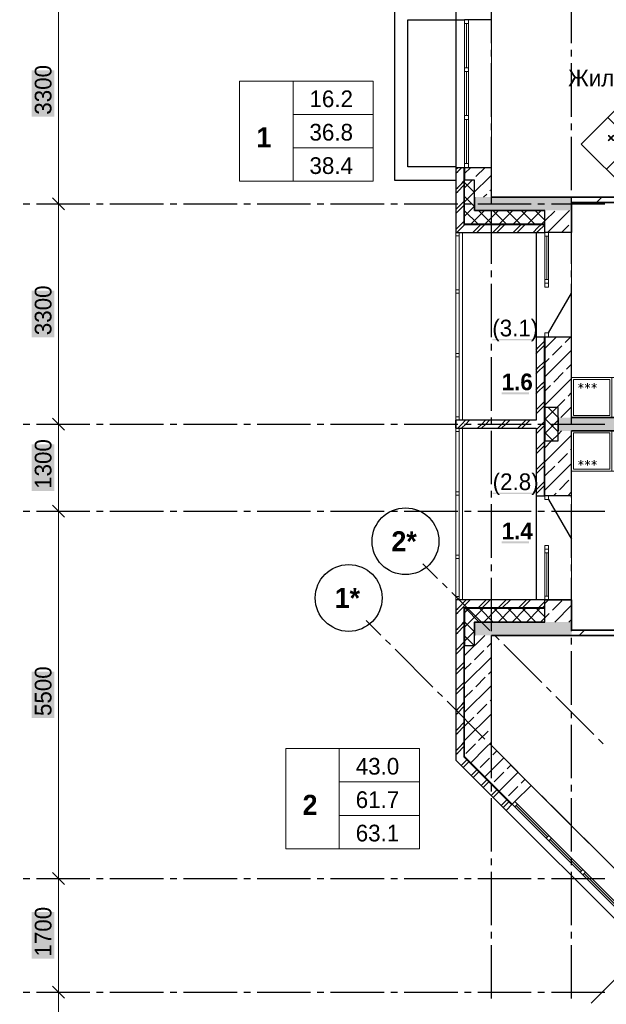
# Model space of a CAD drawing. Header units: millimetres. Extents: x 259029 to 2494469, y -731578 to -57567.
# Tile 152 of 253: x 454113 to 462884, y -606529 to -591793. Entities that reach past the tile are written whole.
import ezdxf
from ezdxf import colors
from ezdxf.entities.mleader import LeaderData, LeaderLine
from ezdxf.math import Vec2, Vec3

# ---------------------------------------------------------------- set-up
doc = ezdxf.new("R2010")
doc.units = ezdxf.units.MM
doc.layers.get('Defpoints').update_dxf_attribs({"color": 140})
for name, color, linetype in [('PDF _Геометрия', 7, 'Continuous'), ('PDF _Сплошная заливка', 7, 'Continuous'), ('PDF _Текст', 7, 'Continuous')]:
    doc.layers.add(name, color=color, linetype=linetype)
for name, color, linetype, lineweight in [('АС-Таблицы', 7, 'Continuous', 20), ('РАЗРЕЗЫ', 10, 'Continuous', 60), ('Символы 0.20', 1, 'Continuous', 20)]:
    doc.layers.add(name, color=color, linetype=linetype, lineweight=lineweight)
doc.styles.add('PDF Century Gothic', font='GOTHIC.TTF')
doc.styles.add('PDF Century Gothic Bold', font='GOTHICB.TTF')
doc.styles.add('ГОСТ', font='GOST_Common.ttf')

# ---------------------------------------------------------------- blocks, each defined once
blk = doc.blocks.new('*T72')
at = {"layer": 'Defpoints', "color": 8, "linetype": 'ByBlock', "lineweight": 0, "transparency": 16777216}
for p, q in [((0, 0), (1734, 0)), ((0, 0), (0, -3733)), ((561, 0), (561, -3733)), ((1734, 0), (1734, -3733)), ((0, -533), (1734, -533)), ((0, -1067), (1734, -1067)), ((0, -1600), (1734, -1600)), ((0, -2133), (1734, -2133)), ((0, -2667), (1734, -2667)), ((0, -3200), (1734, -3200)), ((0, -3733), (1734, -3733))]:
    blk.add_line(p, q, dxfattribs=at)
at = {"layer": 'АС-Таблицы', "color": 0, "transparency": 16777216, "char_height": 250, "style": 'ГОСТ'}
for s, insert, width, attachment_point in [('+', (461, -100), 361.22, 3), ('31.350', (561, -267), 1173.09, 4), ('+', (461, -633), 361.22, 3), ('28.050', (561, -800), 1173.09, 4), ('24.750', (561, -1333), 1173.09, 4), ('+', (461, -1167), 361.22, 3), ('+', (461, -1700), 361.22, 3), ('21.450', (561, -1867), 1173.09, 4), ('+', (461, -2233), 361.22, 3), ('18.150', (561, -2400), 1173.09, 4), ('14.850', (561, -2933), 1173.09, 4), ('+', (461, -2767), 361.22, 3), ('+', (461, -3300), 361.22, 3), ('11,550', (561, -3467), 1173.09, 4)]:
    blk.add_mtext(s, dxfattribs=dict(at, insert=insert, width=width, attachment_point=attachment_point))
blk = doc.blocks.new('ааапп')
blk.add_blockref('*T72', (605573.7, -571858.3, 0))
blk = doc.blocks.new('_None')

msp = doc.modelspace()

# ---------------------------------------------------------------- linework, layer by layer
at = {"layer": 'PDF _Геометрия', "lineweight": 25}
for points in [[(460635.7, -588007.5), (461835.7, -588007.5), (461835.7, -590817.5), (460635.7, -590817.5), (460635.7, -594977.5), (461835.7, -594977.5), (461965.7, -594977.5)], [(461165.7, -592144.4), (461165.7, -591344.4)], [(462365.7, -592144.4), (462365.7, -591344.4)], [(460635.7, -591592.5), (459715.7, -591592.5), (459715.7, -594192.5), (460635.7, -594192.5)], [(460635.7, -593992.5), (459915.7, -593992.5), (459915.7, -591792.5), (460635.7, -591792.5), (460765.7, -591792.5)], [(461165.7, -592344.4), (461165.7, -592244.4)], [(462365.7, -592344.4), (462365.7, -592244.4)], [(461165.7, -593244.4), (461165.7, -592444.4)], [(462365.7, -593244.4), (462365.7, -592444.4)], [(461165.7, -593444.4), (461165.7, -593344.4)], [(462365.7, -593444.4), (462365.7, -593344.4)], [(461165.7, -594344.4), (461165.7, -593544.4)], [(462365.7, -594344.4), (462365.7, -593544.4)], [(460635.7, -594031.3), (460662.7, -594004.4), (460664.5, -594002.5)], [(460635.7, -594091.3), (460662.7, -594064.4), (460724.6, -594002.5)], [(460635.7, -594002.5), (460765.7, -594002.5)], [(460755.7, -594002.5), (460755.7, -594857.5)], [(460635.7, -594331.3), (460662.7, -594304.4), (460722.7, -594244.4), (460755.7, -594211.3)], [(460635.7, -594391.3), (460662.7, -594364.4), (460755.7, -594271.3)], [(460765.7, -594847.5), (460765.7, -594192.3)], [(461165.7, -594544.4), (461165.7, -594444.4)], [(462365.7, -594544.4), (462365.7, -594444.4)], [(454162.7, -594547.5), (454262.7, -594547.5)], [(454362.7, -594547.5), (455162.7, -594547.5)], [(455262.7, -594547.5), (455362.7, -594547.5)], [(455462.7, -594547.5), (456262.7, -594547.5)], [(456362.7, -594547.5), (456462.7, -594547.5)], [(456562.7, -594547.5), (457362.7, -594547.5)], [(457462.7, -594547.5), (457562.7, -594547.5)], [(457662.7, -594547.5), (458462.7, -594547.5)], [(458562.7, -594547.5), (458662.7, -594547.5)], [(458762.7, -594547.5), (459562.7, -594547.5)], [(459662.7, -594547.5), (459762.7, -594547.5)], [(459862.7, -594547.5), (460662.7, -594547.5)], [(460635.7, -594631.3), (460662.7, -594604.4), (460755.7, -594511.3)], [(460635.7, -594691.3), (460662.7, -594664.4), (460755.7, -594571.3)], [(460762.7, -594547.5), (460862.7, -594547.5)], [(460962.7, -594547.5), (461762.7, -594547.5)], [(461862.7, -594547.5), (461962.7, -594547.5)], [(462062.7, -594547.5), (462862.7, -594547.5)], [(461165.7, -595444.4), (461165.7, -594644.4)], [(462365.7, -595444.4), (462365.7, -594644.4)], [(460635.7, -594931.3), (460662.7, -594904.4), (460722.7, -594844.4), (460755.7, -594811.3)], [(460649.6, -594977.5), (460662.7, -594964.4), (460769.5, -594857.5)], [(460755.7, -594857.5), (461965.7, -594857.5)], [(460765.7, -594847.5), (461965.7, -594847.5)], [(460889.6, -594977.5), (461009.6, -594857.5)], [(460949.5, -594977.5), (461069.6, -594857.5)], [(461189.5, -594977.5), (461262.7, -594904.4), (461309.6, -594857.5)], [(461249.6, -594977.5), (461262.7, -594964.4), (461369.5, -594857.5)], [(461489.6, -594977.5), (461609.6, -594857.5)], [(461549.5, -594977.5), (461669.6, -594857.5)], [(461789.5, -594977.5), (461862.7, -594904.4), (461909.6, -594857.5)], [(461849.6, -594977.5), (461862.7, -594964.4), (461965.7, -594861.3)], [(461835.7, -594977.5), (461835.7, -597787.5), (460635.7, -597787.5)], [(461165.7, -595644.4), (461165.7, -595544.4)], [(462365.7, -595644.4), (462365.7, -595544.4)], [(461165.7, -596544.4), (461165.7, -595744.4)], [(462365.7, -596544.4), (462365.7, -595744.4)], [(462021.8, -596481.5), (462365.8, -595885.7)], [(461165.7, -596744.4), (461165.7, -596644.4)], [(461835.7, -596537.5), (461965.7, -596537.5)], [(461835.7, -596731.3), (461862.7, -596704.4), (461922.7, -596644.4), (461955.7, -596611.3)], [(461835.7, -596791.3), (461862.7, -596764.4), (461955.7, -596671.3)], [(461955.7, -596537.5), (461955.7, -598917.5)], [(462365.7, -596744.4), (462365.7, -596644.4)], [(461165.7, -597644.4), (461165.7, -596844.4)], [(461835.7, -597031.3), (461862.7, -597004.4), (461955.7, -596911.3)], [(461862.7, -597064.4), (461955.7, -596971.3)], [(462365.7, -597644.4), (462365.7, -596844.4)], [(461835.7, -597091.3), (461862.7, -597064.4)], [(461835.7, -597331.3), (461862.7, -597304.4), (461922.7, -597244.4), (461955.7, -597211.3)], [(461835.7, -597391.3), (461862.7, -597364.4)], [(461862.7, -597364.4), (461955.7, -597271.3)], [(461862.7, -597604.4), (461955.7, -597511.3)], [(461835.7, -597631.3), (461862.7, -597604.4)], [(461835.7, -597691.3), (461862.7, -597664.4)], [(461862.7, -597664.4), (461955.7, -597571.3)], [(461965.7, -597597.5), (461965.7, -598097.5)], [(454162.7, -597847.5), (454262.7, -597847.5)], [(454362.7, -597847.5), (455162.7, -597847.5)], [(455262.7, -597847.5), (455362.7, -597847.5)], [(455462.7, -597847.5), (456262.7, -597847.5)], [(456362.7, -597847.5), (456462.7, -597847.5)], [(456562.7, -597847.5), (457362.7, -597847.5)], [(457462.7, -597847.5), (457562.7, -597847.5)], [(457662.7, -597847.5), (458462.7, -597847.5)], [(458562.7, -597847.5), (458662.7, -597847.5)], [(458762.7, -597847.5), (459562.7, -597847.5)], [(459662.7, -597847.5), (459762.7, -597847.5)], [(459862.7, -597847.5), (460662.7, -597847.5)], [(460659.5, -597907.5), (460662.7, -597904.4), (460722.7, -597844.4), (460779.6, -597787.5)], [(460719.6, -597907.5), (460782.7, -597844.4)], [(460762.7, -597847.5), (460862.7, -597847.5)], [(460782.7, -597844.4), (460839.5, -597787.5)], [(460959.6, -597907.5), (461022.7, -597844.4)], [(460962.7, -597847.5), (461762.7, -597847.5)], [(461019.5, -597907.5), (461082.7, -597844.4)], [(461022.7, -597844.4), (461079.6, -597787.5)], [(461082.7, -597844.4), (461139.6, -597787.5)], [(461165.7, -597844.4), (461165.7, -597744.4)], [(461259.5, -597907.5), (461262.7, -597904.4), (461322.7, -597844.4), (461379.6, -597787.5)], [(461319.6, -597907.5), (461382.7, -597844.4)], [(461382.7, -597844.4), (461439.5, -597787.5)], [(461559.6, -597907.5), (461622.7, -597844.4)], [(461619.5, -597907.5), (461682.7, -597844.4)], [(461622.7, -597844.4), (461679.6, -597787.5)], [(461682.7, -597844.4), (461739.6, -597787.5)], [(461835.7, -597931.3), (461862.7, -597904.4), (461922.7, -597844.4), (461955.7, -597811.3)], [(461862.7, -597847.5), (461962.7, -597847.5)], [(462062.7, -597847.5), (462862.7, -597847.5)], [(462365.7, -597844.4), (462365.7, -597744.4)], [(460635.7, -597907.5), (461835.7, -597907.5), (461835.7, -600477.5)], [(461165.7, -598744.4), (461165.7, -597944.4)], [(461835.7, -597991.3), (461862.7, -597964.4)], [(461862.7, -597964.4), (461955.7, -597871.3)], [(462365.7, -598744.4), (462365.7, -597944.4)], [(461862.7, -598204.4), (461955.7, -598111.3)], [(461835.7, -598231.3), (461862.7, -598204.4)], [(461835.7, -598291.3), (461862.7, -598264.4)], [(461862.7, -598264.4), (461955.7, -598171.3)], [(461835.7, -598531.3), (461862.7, -598504.4), (461922.7, -598444.4), (461955.7, -598411.3)], [(461835.7, -598591.3), (461862.7, -598564.4), (461955.7, -598471.3)], [(461835.7, -598831.3), (461862.7, -598804.4), (461955.7, -598711.3)], [(461165.7, -598944.4), (461165.7, -598844.4)], [(461835.7, -598891.3), (461862.7, -598864.4)], [(461862.7, -598864.4), (461955.7, -598771.3)], [(462365.7, -598944.4), (462365.7, -598844.4)], [(461835.7, -598917.5), (461965.7, -598917.5)], [(462021.7, -598973.5), (462365.7, -599569.3)], [(454162.7, -599147.5), (454262.7, -599147.5)], [(454362.7, -599147.5), (455162.7, -599147.5)], [(455262.7, -599147.5), (455362.7, -599147.5)], [(455462.7, -599147.5), (456262.7, -599147.5)], [(456362.7, -599147.5), (456462.7, -599147.5)], [(456562.7, -599147.5), (457362.7, -599147.5)], [(457462.7, -599147.5), (457562.7, -599147.5)], [(457662.7, -599147.5), (458462.7, -599147.5)], [(458562.7, -599147.5), (458662.7, -599147.5)], [(458762.7, -599147.5), (459562.7, -599147.5)], [(459662.7, -599147.5), (459762.7, -599147.5)], [(459862.7, -599147.5), (460662.7, -599147.5)], [(460762.7, -599147.5), (460862.7, -599147.5)], [(460962.7, -599147.5), (461762.7, -599147.5)], [(461165.7, -599844.4), (461165.7, -599044.4)], [(461862.7, -599147.5), (461962.7, -599147.5)], [(462062.7, -599147.5), (462862.7, -599147.5)], [(462365.7, -599844.4), (462365.7, -599044.4)], [(460141.7, -599934.3), (460362.6, -600155.2)], [(461165.7, -600044.4), (461165.7, -599944.4)], [(462365.7, -600044.4), (462365.7, -599944.4)], [(461165.7, -600944.4), (461165.7, -600144.4)], [(462365.7, -600944.4), (462365.7, -600144.4)], [(460433.3, -600226), (460504, -600296.7)], [(460574.7, -600367.4), (461140.4, -600933.1)], [(460635.7, -600631.3), (460662.7, -600604.4), (460789.6, -600477.5)], [(460635.7, -600691.3), (460662.7, -600664.4), (460849.6, -600477.5)], [(462365.7, -600477.5), (460635.7, -600477.5)], [(460635.7, -600477.5), (460635.7, -602874.9)], [(460969.6, -600597.5), (461089.5, -600477.5)], [(461029.6, -600597.5), (461149.5, -600477.5)], [(461269.6, -600597.5), (461389.6, -600477.5)], [(461329.5, -600597.5), (461449.6, -600477.5)], [(461569.6, -600597.5), (461689.5, -600477.5)], [(461629.6, -600597.5), (461749.6, -600477.5)], [(461869.6, -600597.5), (461965.7, -600501.3)], [(461965.7, -600597.5), (460755.7, -600597.5)], [(460755.7, -600597.5), (460755.7, -602825.2), (461472.2, -603541.7)], [(461965.7, -600607.5), (460765.7, -600607.5), (460765.7, -601157.5)], [(461929.5, -600597.5), (461965.7, -600561.3)], [(459293.2, -600782.8), (459514.1, -601003.7)], [(460635.7, -600991.3), (460662.7, -600964.4), (460755.7, -600871.3)], [(460635.7, -600931.3), (460662.7, -600904.4)], [(460662.7, -600904.4), (460722.7, -600844.4), (460755.7, -600811.3)], [(459584.8, -601074.4), (459655.5, -601145.2)], [(461165.7, -601144.4), (461165.7, -601044.4)], [(461211.1, -601003.8), (461281.9, -601074.5)], [(462365.7, -601144.4), (462365.7, -601044.4)], [(459726.3, -601215.9), (460291.9, -601781.6)], [(460635.7, -601231.3), (460662.7, -601204.4), (460755.7, -601111.3)], [(460635.7, -601291.3), (460662.7, -601264.4), (460755.7, -601171.3)], [(461165.7, -602044.4), (461165.7, -601244.4)], [(461352.6, -601145.2), (461918.2, -601710.9)], [(462365.7, -602044.4), (462365.7, -601244.4)], [(460635.7, -601531.3), (460662.7, -601504.4), (460722.7, -601444.4), (460755.7, -601411.3)], [(460635.7, -601591.3), (460662.7, -601564.4), (460755.7, -601471.3)], [(460635.7, -601891.3), (460662.7, -601864.4), (460755.7, -601771.3)], [(460635.7, -601831.3), (460662.7, -601804.4)], [(460662.7, -601804.4), (460755.7, -601711.3)], [(461989, -601781.6), (462059.7, -601852.3)], [(460362.6, -601852.3), (460433.4, -601923)], [(462130.4, -601923), (462696.1, -602488.7)], [(460504.1, -601993.7), (461069.8, -602559.4)], [(460635.7, -602131.3), (460662.7, -602104.4), (460722.7, -602044.4), (460755.7, -602011.3)], [(460635.7, -602191.3), (460662.7, -602164.4), (460755.7, -602071.3)], [(461165.7, -602244.4), (461165.7, -602144.4)], [(462365.7, -602244.4), (462365.7, -602144.4)], [(460635.7, -602431.3), (460662.7, -602404.4), (460755.7, -602311.3)], [(460635.7, -602491.3), (460662.7, -602464.4), (460755.7, -602371.3)], [(461165.7, -603144.4), (461165.7, -602344.4)], [(462365.7, -603144.4), (462365.7, -602344.4)], [(462766.8, -602559.4), (462837.5, -602630.1)], [(460635.7, -602791.3), (460662.7, -602764.4), (460755.7, -602671.3)], [(460635.7, -602731.3), (460662.7, -602704.4)], [(460662.7, -602704.4), (460722.7, -602644.4), (460755.7, -602611.3)], [(461140.5, -602630.1), (461211.2, -602700.8)], [(460713.9, -602953.1), (460798.8, -602868.2)], [(461281.9, -602771.5), (461847.6, -603337.2)], [(460635.7, -602874.9), (463770.3, -606009.5), (464618.8, -605161)], [(460743.9, -602983.1), (460828.8, -602898.2)], [(460863.9, -603103.1), (460948.8, -603018.2)], [(460893.9, -603133.1), (460978.8, -603048.2)], [(461013.9, -603253.1), (461022.7, -603244.4), (461098.8, -603168.2)], [(461043.9, -603283.1), (461082.7, -603244.4), (461128.8, -603198.2)], [(461165.7, -603344.4), (461165.7, -603244.4)], [(462365.7, -603344.4), (462365.7, -603244.4)], [(461163.9, -603403.1), (461248.8, -603318.2)], [(461165.7, -604244.4), (461165.7, -603444.4)], [(461193.9, -603433.1), (461262.7, -603364.4)], [(461262.7, -603364.4), (461278.8, -603348.2)], [(461918.3, -603407.9), (461989, -603478.6)], [(462365.7, -604244.4), (462365.7, -603444.4)], [(461313.9, -603553.1), (461398.8, -603468.2)], [(461343.9, -603583.1), (461428.8, -603498.2)], [(461387.4, -603626.5), (461479.3, -603534.6)], [(462059.7, -603549.3), (462625.4, -604115)], [(462696.1, -604185.7), (462766.8, -604256.4)], [(462837.5, -604327.1), (463403.2, -604892.8)], [(461165.7, -604444.4), (461165.7, -604344.4)], [(462365.7, -604444.4), (462365.7, -604344.4)], [(461165.7, -605344.4), (461165.7, -604544.4)], [(462365.7, -605344.4), (462365.7, -604544.4)], [(454162.7, -604647.5), (454262.7, -604647.5)], [(454362.7, -604647.5), (455162.7, -604647.5)], [(455262.7, -604647.5), (455362.7, -604647.5)], [(455462.7, -604647.5), (456262.7, -604647.5)], [(456362.7, -604647.5), (456462.7, -604647.5)], [(456562.7, -604647.5), (457362.7, -604647.5)], [(457462.7, -604647.5), (457562.7, -604647.5)], [(457662.7, -604647.5), (458462.7, -604647.5)], [(458562.7, -604647.5), (458662.7, -604647.5)], [(458762.7, -604647.5), (459562.7, -604647.5)], [(459662.7, -604647.5), (459762.7, -604647.5)], [(459862.7, -604647.5), (460662.7, -604647.5)], [(460762.7, -604647.5), (460862.7, -604647.5)], [(460962.7, -604647.5), (461762.7, -604647.5)], [(461862.7, -604647.5), (461962.7, -604647.5)], [(462062.7, -604647.5), (462862.7, -604647.5)], [(461165.7, -605544.4), (461165.7, -605444.4)], [(462365.7, -605544.4), (462365.7, -605444.4)], [(461165.7, -606444.4), (461165.7, -605644.4)], [(462365.7, -606444.4), (462365.7, -605644.4)], [(462658, -606513.7), (463223.7, -605948)], [(454162.7, -606347.5), (454262.7, -606347.5)], [(454362.7, -606347.5), (455162.7, -606347.5)], [(455262.7, -606347.5), (455362.7, -606347.5)], [(455462.7, -606347.5), (456262.7, -606347.5)], [(456362.7, -606347.5), (456462.7, -606347.5)], [(456562.7, -606347.5), (457362.7, -606347.5)], [(457462.7, -606347.5), (457562.7, -606347.5)], [(457662.7, -606347.5), (458462.7, -606347.5)], [(458562.7, -606347.5), (458662.7, -606347.5)], [(458762.7, -606347.5), (459562.7, -606347.5)], [(459662.7, -606347.5), (459762.7, -606347.5)], [(459862.7, -606347.5), (460662.7, -606347.5)], [(460762.7, -606347.5), (460862.7, -606347.5)], [(460962.7, -606347.5), (461762.7, -606347.5)], [(461862.7, -606347.5), (461962.7, -606347.5)], [(462062.7, -606347.5), (462862.7, -606347.5)]]:
    msp.add_lwpolyline(points, dxfattribs=at)
at = {"layer": 'PDF _Геометрия', "lineweight": 13}
for points in [[(454690.9, -597847.5), (454690.9, -594547.6), (454690.9, -591247.6)], [(461165.8, -594002.6), (461165.8, -591792.6)], [(460765.8, -593946.6), (460765.8, -591848.6)], [(460793.8, -592510.6), (460793.8, -591848.6)], [(460821.8, -593946.6), (460821.8, -591848.6)], [(460793.8, -593228.6), (460793.8, -592566.6)], [(460793.8, -593946.6), (460793.8, -593284.6)], [(460765.7, -594307.4), (460880.9, -594192.3)], [(460915.7, -594377), (460765.7, -594227)], [(460765.7, -594519.5), (460915.7, -594369.5)], [(460915.7, -594589.1), (460765.7, -594439.1)], [(454840.9, -594547.6), (454690.9, -594547.6), (454540.9, -594547.6)], [(460765.7, -594731.7), (460915.7, -594581.7)], [(460962, -594847.5), (460765.7, -594651.2)], [(460862, -594847.5), (461062, -594647.5)], [(461174.1, -594847.5), (460974.1, -594647.5)], [(461074.2, -594847.5), (461274.2, -594647.5)], [(461386.2, -594847.5), (461186.2, -594647.5)], [(461286.3, -594847.5), (461486.3, -594647.5)], [(461598.4, -594847.5), (461398.4, -594647.5)], [(461498.4, -594847.5), (461698.4, -594647.5)], [(461810.5, -594847.5), (461610.5, -594647.5)], [(461710.6, -594847.5), (461910.6, -594647.5)], [(461965.7, -594790.6), (461822.6, -594647.5)], [(461922.7, -594847.5), (461965.7, -594804.5)], [(460635.7, -595027.5), (460685.7, -595027.5)], [(460685.7, -594977.5), (460685.7, -597787.5)], [(460735.7, -594977.5), (460735.7, -597787.5)], [(462021.8, -595681.5), (462021.8, -595033.5), (461965.8, -595033.5), (461965.8, -594977.5), (462021.8, -594977.5)], [(461965.8, -595033.5), (461965.8, -595681.5)], [(461993.8, -595033.5), (461993.8, -595681.5)], [(462021.8, -594977.5), (462021.8, -595033.5)], [(462365.8, -596537.5), (462365.8, -595737.5), (462365.8, -594977.5)], [(460635.7, -595837.5), (460685.7, -595837.5)], [(460635.7, -595887.5), (460685.7, -595887.5)], [(460635.7, -596787.5), (460685.7, -596787.5)], [(460635.7, -596837.5), (460685.7, -596837.5)], [(465245.7, -597147.5), (462365.7, -597147.5)], [(462469.3, -597291.5), (462538.6, -597251.5)], [(462469.3, -597251.5), (462538.6, -597291.5)], [(462504, -597311.5), (462504, -597231.5)], [(462569.3, -597291.5), (462638.6, -597251.5)], [(462569.3, -597251.5), (462638.6, -597291.5)], [(462604, -597311.5), (462604, -597231.5)], [(462669.3, -597291.5), (462738.6, -597251.5)], [(462669.3, -597251.5), (462738.6, -597291.5)], [(462704, -597311.5), (462704, -597231.5)], [(461965.7, -597774.3), (462142.5, -597597.5)], [(462165.7, -597748.3), (462014.9, -597597.5)], [(454840.9, -597847.5), (454690.9, -597847.5), (454540.9, -597847.5)], [(454690.9, -599147.5), (454690.9, -597847.5)], [(462165.7, -597960.4), (461965.7, -597760.4)], [(461965.7, -597986.4), (462165.7, -597786.4)], [(460685.7, -600477.5), (460685.7, -597907.5)], [(460735.7, -600477.5), (460735.7, -597907.5)], [(462090.7, -598097.5), (461965.7, -597972.6)], [(462066.8, -598097.5), (462165.7, -597998.6)], [(462469.3, -598403.4), (462538.6, -598443.4)], [(462469.3, -598443.4), (462538.6, -598403.4)], [(462504, -598383.4), (462504, -598463.4)], [(462569.3, -598403.4), (462638.6, -598443.4)], [(462569.3, -598443.4), (462638.6, -598403.4)], [(462604, -598383.4), (462604, -598463.4)], [(462669.3, -598403.4), (462738.6, -598443.4)], [(462669.3, -598443.4), (462738.6, -598403.4)], [(462704, -598383.4), (462704, -598463.4)], [(465245.7, -598547.5), (462365.7, -598547.5)], [(460635.7, -598857.5), (460685.7, -598857.5)], [(460635.7, -598907.5), (460685.7, -598907.5)], [(462365.8, -600477.5), (462365.8, -599717.5), (462365.8, -598917.5)], [(454840.9, -599147.5), (454690.9, -599147.5), (454540.9, -599147.5)], [(454690.9, -599147.5), (454690.9, -604647.5), (454840.9, -604647.5)], [(461965.8, -599773.5), (461965.8, -600421.5)], [(461993.8, -599773.5), (461993.8, -600421.5)], [(462021.8, -599773.5), (462021.8, -600421.5)], [(460635.7, -599807.5), (460685.7, -599807.5)], [(460635.7, -599857.5), (460685.7, -599857.5)], [(460635.7, -600427.5), (460685.7, -600427.5)], [(460765.7, -600883.5), (461041.7, -600607.5)], [(460765.7, -600671.4), (460829.6, -600607.5)], [(460982.3, -600807.5), (460782.3, -600607.5)], [(461194.4, -600807.5), (460994.4, -600607.5)], [(461053.9, -600807.5), (461253.9, -600607.5)], [(461406.5, -600807.5), (461206.5, -600607.5)], [(461266, -600807.5), (461466, -600607.5)], [(461618.7, -600807.5), (461418.7, -600607.5)], [(461478.1, -600807.5), (461678.1, -600607.5)], [(461830.8, -600807.5), (461630.8, -600607.5)], [(461690.3, -600807.5), (461890.3, -600607.5)], [(461965.7, -600730.3), (461842.9, -600607.5)], [(460915.7, -600953.1), (460765.7, -600803.1)], [(461902.4, -600807.5), (461965.7, -600744.1)], [(460765.7, -601095.6), (460915.7, -600945.6)], [(460908, -601157.5), (460765.7, -601015.2)], [(463324.8, -604814.5), (461762.2, -603251.8)], [(463002.4, -605057.7), (461518.9, -603574.2)], [(462006.8, -604022.5), (461538.7, -603554.4)], [(463042, -605018.1), (461558.5, -603534.6)], [(462514.5, -604530.2), (462046.4, -604062.1)], [(463022.2, -605037.9), (462554.1, -604569.8)], [(454690.9, -611847.5), (454690.9, -606347.5), (454690.9, -604647.5), (454540.9, -604647.5)], [(454840.9, -606347.5), (454690.9, -606347.5), (454540.9, -606347.5)]]:
    msp.add_lwpolyline(points, dxfattribs=at)
at = {"layer": 'PDF _Геометрия', "color": 9, "lineweight": 25, "true_color": 0xc8c8a0}
for points in [[(461165.8, -591792.6), (460821.8, -591792.6), (460765.8, -591792.6)], [(460765.7, -594095.3), (460858.5, -594002.5)], [(460765.8, -594002.6), (460821.8, -594002.6), (461165.8, -594002.6)], [(460765.8, -594002.6), (460765.8, -594192.3)], [(460933.2, -594139.9), (461070.6, -594002.5)], [(461165.8, -594447.6), (461165.8, -594002.6)], [(460915.7, -594369.5), (461126.6, -594158.7), (461165.7, -594119.5)], [(460915.8, -594447.6), (460915.8, -594192.3), (460765.8, -594192.3)], [(460880.9, -594192.3), (460883.7, -594189.4)], [(461049.9, -594447.5), (461095.9, -594401.5)], [(461145.4, -594352), (461151.9, -594345.5), (461165.7, -594331.7)], [(462365.8, -594647.6), (462365.8, -594977.5), (462021.8, -594977.5), (461965.8, -594977.5), (461965.8, -594647.6)], [(461972.7, -594797.5), (462114.1, -594656.1)], [(462004.8, -594977.5), (462334.8, -594647.5)], [(462217, -594977.5), (462326.2, -594868.2)], [(461965.7, -596713.6), (462141.9, -596537.5)], [(461965.8, -596537.5), (462021.8, -596537.5), (462365.8, -596537.5)], [(461965.8, -596537.5), (461965.8, -597597.5)], [(462078.7, -596812.8), (462220.2, -596671.4)], [(462269.7, -596621.9), (462354, -596537.5)], [(462365.8, -597747.5), (462365.8, -596537.5)], [(461965.7, -597137.9), (462365.7, -596737.9)], [(461965.7, -596925.8), (462029.2, -596862.3)], [(462290.9, -597024.9), (462365.7, -596950)], [(462100, -597215.8), (462241.4, -597074.4)], [(461965.7, -597562.2), (462365.7, -597162.2)], [(461965.7, -597350), (462050.5, -597265.3)], [(462312.1, -597428), (462365.7, -597374.3)], [(462142.5, -597597.5), (462262.6, -597477.5)], [(462165.8, -597747.5), (462165.8, -597597.5), (461965.8, -597597.5)], [(462204.7, -597747.5), (462365.7, -597586.4)], [(461965.8, -598917.5), (461965.8, -598097.5), (462165.8, -598097.5), (462165.8, -597947.5)], [(462165.7, -597998.6), (462216.8, -597947.5)], [(462365.8, -598917.5), (462365.8, -597947.5)], [(461965.7, -598410.7), (462365.7, -598010.7)], [(461965.7, -598198.6), (462066.8, -598097.5)], [(462163.6, -598425), (462305, -598283.6)], [(462354.5, -598234.1), (462365.7, -598222.8)], [(461965.7, -598835), (462365.7, -598435)], [(461972.7, -598615.9), (462114.1, -598474.5)], [(462184.8, -598828), (462326.2, -598686.6)], [(462095.3, -598917.5), (462135.3, -598877.5)], [(462307.5, -598917.5), (462365.7, -598859.2)], [(462365.8, -598917.5), (462021.8, -598917.5), (461965.8, -598917.5)], [(461965.7, -600532), (462020.3, -600477.5)], [(461965.8, -600807.5), (461965.8, -600477.5), (462021.8, -600477.5), (462365.8, -600477.5), (462365.8, -600807.5)], [(462078.7, -600631.2), (462220.2, -600489.7)], [(462114.5, -600807.5), (462365.7, -600556.3)], [(461965.7, -600744.1), (462029.2, -600680.6)], [(462326.7, -600807.5), (462365.7, -600768.4)], [(460765.7, -601307.8), (461066, -601007.5)], [(460765.8, -602821.1), (460765.8, -601157.5), (460915.8, -601157.5), (460915.8, -601007.5)], [(460765.8, -602821.1), (461479.3, -603534.6), (461518.9, -603495), (461762.2, -603251.8), (461165.8, -602655.4), (461165.8, -601007.5)], [(460912, -601373.6), (461053.4, -601232.2)], [(461102.9, -601182.7), (461165.7, -601119.9)], [(460765.7, -601732), (461165.7, -601332)], [(460765.7, -601519.9), (460862.5, -601423.1)], [(460933.2, -601776.7), (461074.6, -601635.2)], [(461124.1, -601585.7), (461165.7, -601544.1)], [(460765.7, -602156.3), (461165.7, -601756.3)], [(460765.7, -601944.1), (460883.7, -601826.2)], [(461145.4, -601988.8), (461165.7, -601968.4)], [(460954.4, -602179.7), (461095.9, -602038.3)], [(460765.7, -602580.5), (461165.7, -602180.5)], [(460765.7, -602368.4), (460904.9, -602229.2)], [(460975.7, -602582.8), (461117.1, -602441.3)], [(460784.7, -602773.7), (460926.2, -602632.3)], [(460857.6, -602912.9), (461079.4, -602691.1)], [(461079.4, -602691.1), (461165.7, -602604.8)], [(460996.9, -602985.8), (461138.3, -602844.4)], [(461069.8, -603125.1), (461352.6, -602842.2)], [(461187.8, -602794.9), (461246.5, -602736.2)], [(461399.9, -603007), (461458.7, -602948.3)], [(461209, -603197.9), (461350.4, -603056.5)], [(461281.9, -603337.2), (461564.7, -603054.3)], [(461612, -603219.2), (461670.8, -603160.4)], [(461421.1, -603410.1), (461562.6, -603268.7)]]:
    msp.add_lwpolyline(points, dxfattribs=at)
at = {"layer": 'PDF _Геометрия', "lineweight": 13}
for points in [[(460821.8, -591792.6), (460821.8, -591848.6), (460765.8, -591848.6), (460765.8, -591792.6)], [(460821.8, -592566.6), (460821.8, -592510.6), (460765.8, -592510.6), (460765.8, -592566.6)], [(458200.1, -592711.6), (457400.1, -592711.6), (457400.1, -594211.6), (458200.1, -594211.6)], [(458200.1, -592711.6), (459400.1, -592711.6), (459400.1, -593211.6), (458200.1, -593211.6)], [(458200.1, -593211.6), (459400.1, -593211.6), (459400.1, -593711.6), (458200.1, -593711.6)], [(460821.8, -593284.6), (460821.8, -593228.6), (460765.8, -593228.6), (460765.8, -593284.6)], [(458200.1, -593711.6), (459400.1, -593711.6), (459400.1, -594211.6), (458200.1, -594211.6)], [(460821.8, -594002.6), (460821.8, -593946.6), (460765.8, -593946.6), (460765.8, -594002.6)], [(460635.7, -594977.5), (460635.7, -597787.5)], [(462021.7, -595793.5), (462021.7, -595737.5), (461965.7, -595737.5), (461965.7, -595793.5)], [(462021.8, -595737.5), (462021.8, -595681.5), (461965.8, -595681.5), (461965.8, -595737.5)], [(462021.7, -596537.5), (462021.7, -596481.5), (461965.7, -596481.5), (461965.7, -596537.5)], [(462365.7, -597147.5), (462365.7, -597747.5), (462965.7, -597747.5), (462965.7, -597147.5)], [(462395.7, -597717.5), (462395.7, -597177.5), (462935.7, -597177.5), (462935.7, -597717.5)], [(460685.7, -597737.5), (460635.7, -597737.5)], [(460635.7, -600477.5), (460635.7, -597907.5)], [(460685.7, -597957.5), (460635.7, -597957.5)], [(462365.7, -598547.5), (462365.7, -597947.5), (462965.7, -597947.5), (462965.7, -598547.5)], [(462395.7, -597977.5), (462395.7, -598517.5), (462935.7, -598517.5), (462935.7, -597977.5)], [(462021.7, -598973.5), (462021.7, -598917.5), (461965.7, -598917.5), (461965.7, -598973.5)], [(462021.7, -599717.5), (462021.7, -599661.5), (461965.7, -599661.5), (461965.7, -599717.5)], [(462021.8, -599717.5), (462021.8, -599773.5), (461965.8, -599773.5), (461965.8, -599717.5)], [(462021.8, -600477.5), (462021.8, -600421.5), (461965.8, -600421.5), (461965.8, -600477.5)], [(458891.9, -602701.2), (458091.9, -602701.2), (458091.9, -604201.2), (458891.9, -604201.2)], [(458891.9, -602701.2), (460091.9, -602701.2), (460091.9, -603201.2), (458891.9, -603201.2)], [(458891.9, -603201.2), (460091.9, -603201.2), (460091.9, -603701.2), (458891.9, -603701.2)], [(461518.9, -603495), (461558.5, -603534.6), (461518.9, -603574.2), (461479.3, -603534.6)], [(458891.9, -603701.2), (460091.9, -603701.2), (460091.9, -604201.2), (458891.9, -604201.2)], [(462066.2, -604042.3), (462026.6, -604002.7), (461987, -604042.3), (462026.6, -604081.9)], [(462573.9, -604550), (462534.3, -604510.4), (462494.7, -604550), (462534.3, -604589.6)]]:
    msp.add_lwpolyline(points, close=True, dxfattribs=at)
at = {"layer": 'PDF _Геометрия', "lineweight": 35}
for points in [[(454780.9, -594637.5), (454600.9, -594457.5)], [(460915.8, -594447.6), (460915.8, -594647.6), (461965.8, -594647.6)], [(465015.7, -594447.6), (462365.8, -594447.6), (461165.8, -594447.6)], [(462737.7, -594527.5), (462817.7, -594447.5)], [(462365.8, -594647.6), (462365.8, -594527.5), (465015.7, -594527.5)], [(454780.9, -597937.5), (454600.9, -597757.5)], [(462165.8, -597747.5), (462165.8, -597947.5)], [(463615.7, -597752.5), (463615.7, -597747.5), (462365.8, -597747.5)], [(462365.8, -597947.5), (463615.7, -597947.5), (463615.7, -597942.5)], [(454780.9, -599237.5), (454600.9, -599057.5)], [(461965.8, -600807.5), (460915.8, -600807.5), (460915.8, -601007.5)], [(462365.8, -600927.5), (462365.8, -600807.5)], [(465685.7, -600927.5), (462365.8, -600927.5)], [(462480.2, -601007.5), (462560.2, -600927.5)], [(461165.8, -601007.5), (462365.8, -601007.5)], [(462365.8, -601007.5), (465811.1, -601007.5), (465866.9, -601063.3)], [(454780.9, -604737.5), (454600.9, -604557.5)], [(454780.9, -606437.5), (454600.9, -606257.5)]]:
    msp.add_lwpolyline(points, dxfattribs=at)
at = {"layer": 'PDF _Геометрия', "lineweight": 25}
msp.add_lwpolyline([(460635.7, -597787.5), (460635.7, -597907.5)], close=True, dxfattribs=at)
for centre in [(459881, -599598.7), (459032.5, -600447.2)]:
    msp.add_circle(centre, 500, dxfattribs=at)
at = {"layer": 'PDF _Сплошная заливка', "color": 7, "lineweight": 13, "true_color": 0xffffff, "transparency": 33554559}
for points in [[(454628.4, -593245.6), (454628.4, -592549.5), (454290.8, -593245.6), (454290.8, -592549.5)], [(454628.4, -596545.6), (454628.4, -595849.5), (454290.8, -596545.6), (454290.8, -595849.5)], [(454628.4, -598845.6), (454628.4, -598149.5), (454290.8, -598845.6), (454290.8, -598149.5)], [(454628.4, -602245.6), (454628.4, -601549.4), (454290.8, -602245.6), (454290.8, -601549.4)], [(454628.4, -605845.6), (454628.4, -605149.4), (454290.8, -605845.6), (454290.8, -605149.4)]]:
    msp.add_solid(points, dxfattribs=at)
at = {"layer": 'PDF _Сплошная заливка', "color": 7, "lineweight": 25, "true_color": 0xf1f1f1, "transparency": 33554559}
for points in [[(462365.7, -594447.5), (460915.7, -594447.5), (462365.7, -594647.5), (460915.7, -594647.5)], [(463615.7, -597747.5), (462165.7, -597747.5), (463615.7, -597947.5), (462165.7, -597947.5)]]:
    msp.add_solid(points, dxfattribs=at)
at = {"layer": 'PDF _Сплошная заливка', "lineweight": 25, "transparency": 33554559}
for points in [[(461179.6, -596590.1), (461795.4, -596590.1), (461179.6, -596569.4), (461795.4, -596569.4)], [(461320.2, -597399.4), (461726.3, -597399.4), (461320.2, -597368), (461726.3, -597368)], [(461185.3, -598890.5), (461801.1, -598890.5), (461185.3, -598869.8), (461801.1, -598869.8)], [(461320.2, -599629.4), (461726.3, -599629.4), (461320.2, -599598), (461726.3, -599598)]]:
    msp.add_solid(points, dxfattribs=at)
at = {"layer": 'PDF _Сплошная заливка', "color": 7, "lineweight": 35, "true_color": 0xf1f1f1, "transparency": 33554559}
msp.add_solid([(462365.7, -600807.5), (460915.7, -600807.5), (462365.7, -601007.5), (460915.7, -601007.5)], dxfattribs=at)

# ---------------------------------------------------------------- texts
at = {"layer": 'PDF _Текст', "char_height": 250, "attachment_point": 7, "rotation": 90, "style": 'PDF Century Gothic'}
for s, insert in [('3300', (454590.9, -593214.4)), ('3300', (454590.9, -596514.4)), ('1300', (454590.9, -598814.3)), ('5500', (454590.9, -602214.3)), ('1700', (454590.9, -605814.3))]:
    msp.add_mtext(s, dxfattribs=dict(at, insert=insert))
at = {"layer": 'PDF _Текст', "attachment_point": 7}
for s, insert, char_height, style in [('Жилая комната', (462314.2, -592794.1), 249.998, 'PDF Century Gothic'), ('16.2', (458445.8, -593105.1), 250, 'PDF Century Gothic'), ('36.8', (458445.8, -593605.1), 250, 'PDF Century Gothic'), ('1', (457651.4, -593703.9), 300, 'PDF Century Gothic Bold'), ('38.4', (458445.8, -594105.1), 250, 'PDF Century Gothic'), ('(3.1)', (461179.6, -596608), 250, 'PDF Century Gothic'), ('1.6', (461320.2, -597342.1), 250, 'PDF Century Gothic Bold'), ('(2.8)', (461185.3, -598908.4), 250, 'PDF Century Gothic'), ('2*', (459671.1, -599748.7), 300, 'PDF Century Gothic Bold'), ('1.4', (461320.2, -599570.5), 250, 'PDF Century Gothic Bold'), ('1*', (458822.6, -600597.2), 300, 'PDF Century Gothic Bold'), ('43.0', (459137.5, -603094.7), 250, 'PDF Century Gothic'), ('2', (458343.1, -603693.4), 300, 'PDF Century Gothic Bold'), ('61.7', (459137.5, -603594.6), 250, 'PDF Century Gothic'), ('63.1', (459137.5, -604094.6), 250, 'PDF Century Gothic')]:
    msp.add_mtext(s, dxfattribs=dict(at, insert=insert, char_height=char_height, style=style))

# ---------------------------------------------------------------- next in the draw order: block references
at = {"layer": 'РАЗРЕЗЫ', "color": 2, "lineweight": -2, "rotation": 45.00000000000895}
msp.add_blockref('ааапп', (-370061.8, -617495.3), dxfattribs=at)

# ---------------------------------------------------------------- next in the draw order: leaders
at = {"layer": 'Символы 0.20'}
ml = msp.add_multileader_mtext('Standard', dxfattribs=at)
ml.set_content('3(л.6)', color=256, style='ГОСТ')
ml.set_leader_properties(color=256, linetype='ByLayer', lineweight=-1)
ml.set_arrow_properties(name='NONE')
ml.build(insert=Vec2(0, 0))
ml.multileader.update_dxf_attribs({"text_left_attachment_type": 6, "text_right_attachment_type": 6, "dogleg_length": 0.25, "arrow_head_size": 200, "scale": 100})
ctx = ml.context
ctx.base_point, ctx.scale, ctx.char_height, ctx.arrow_head_size, ctx.landing_gap_size, ctx.plane_origin = Vec3(352975.6, -592228.5), 100, 250, 200, 25, Vec3(353459.9, -592530.3)
ctx.left_attachment, ctx.right_attachment = 6, 6
notes = []
notes.append((ctx, [(0, (1, 1, 0), (352950.6, -592228.5), (1, 0), 25, [(0, [(352276.8, -591640.5)], 0, [])])]))
ctx.mtext.insert, ctx.mtext.width, ctx.mtext.defined_height, ctx.mtext.flow_direction = Vec3(353000.6, -591928.5), 1094.387, 742.8, 5
ml = msp.add_multileader_mtext('Standard', dxfattribs=at)
ml.set_content('3(л.6)', color=256, style='ГОСТ')
ml.set_leader_properties(color=256, linetype='ByLayer', lineweight=-1)
ml.set_arrow_properties(name='NONE')
ml.build(insert=Vec2(0, 0))
ml.multileader.update_dxf_attribs({"text_left_attachment_type": 6, "text_right_attachment_type": 6, "dogleg_length": 0.25, "arrow_head_size": 200, "scale": 100})
ctx = ml.context
ctx.base_point, ctx.scale, ctx.char_height, ctx.arrow_head_size, ctx.landing_gap_size, ctx.plane_origin = Vec3(353216.7, -595500.5), 100, 250, 200, 25, Vec3(353701, -595802.4)
ctx.left_attachment, ctx.right_attachment = 6, 6
notes.append((ctx, [(0, (1, 1, 0), (353191.7, -595500.5), (1, 0), 25, [(0, [(352517.9, -594912.6)], 0, [])])]))
ctx.mtext.insert, ctx.mtext.width, ctx.mtext.defined_height, ctx.mtext.flow_direction = Vec3(353241.7, -595200.5), 1094.387, 742.8, 5
ml = msp.add_multileader_mtext('Standard', dxfattribs=at)
ml.set_content('4(л.6)', color=256, style='ГОСТ')
ml.set_leader_properties(color=256, linetype='ByLayer', lineweight=-1)
ml.set_arrow_properties(name='NONE')
ml.build(insert=Vec2(0, 0))
ml.multileader.update_dxf_attribs({"text_left_attachment_type": 6, "text_right_attachment_type": 6, "dogleg_length": 0.25, "arrow_head_size": 200, "scale": 100})
ctx = ml.context
ctx.base_point, ctx.scale, ctx.char_height, ctx.arrow_head_size, ctx.landing_gap_size, ctx.plane_origin = Vec3(370540.5, -595908.1), 100, 250, 200, 25, Vec3(372732, -595802.4)
ctx.left_attachment, ctx.right_attachment = 6, 6
notes.append((ctx, [(1, (1, 1, 0), (371390.5, -595908.1), (-1, 0), 25, [(0, [(371310.7, -595141.1)], 0, [])])]))
ctx.mtext.insert, ctx.mtext.width, ctx.mtext.defined_height, ctx.mtext.flow_direction = Vec3(370565.5, -595608.1), 1094.387, 742.8, 5
ml = msp.add_multileader_mtext('Standard', dxfattribs=at)
ml.set_content('3(л.6)', color=256, style='ГОСТ')
ml.set_leader_properties(color=256, linetype='ByLayer', lineweight=-1)
ml.set_arrow_properties(name='NONE')
ml.build(insert=Vec2(0, 0))
ml.multileader.update_dxf_attribs({"text_left_attachment_type": 6, "text_right_attachment_type": 6, "dogleg_length": 0.25, "arrow_head_size": 200, "scale": 100})
ctx = ml.context
ctx.base_point, ctx.scale, ctx.char_height, ctx.arrow_head_size, ctx.landing_gap_size, ctx.plane_origin = Vec3(351165.2, -596881.1), 100, 250, 200, 25, Vec3(353631.1, -599165.3)
ctx.left_attachment, ctx.right_attachment = 6, 6
notes.append((ctx, [(1, (1, 1, 0), (351990.2, -596881.1), (-1, 0), 25, [(0, [(352147.9, -597655)], 0, [])])]))
ctx.mtext.insert, ctx.mtext.width, ctx.mtext.defined_height, ctx.mtext.flow_direction = Vec3(351190.2, -596581.1), 1094.387, 742.8, 5
ml = msp.add_multileader_mtext('Standard', dxfattribs=at)
ml.set_content('4(л.6)', color=256, style='ГОСТ')
ml.set_leader_properties(color=256, linetype='ByLayer', lineweight=-1)
ml.set_arrow_properties(name='NONE')
ml.build(insert=Vec2(0, 0))
ml.multileader.update_dxf_attribs({"text_left_attachment_type": 6, "text_right_attachment_type": 6, "dogleg_length": 0.25, "arrow_head_size": 200, "scale": 100})
ctx = ml.context
ctx.base_point, ctx.scale, ctx.char_height, ctx.arrow_head_size, ctx.landing_gap_size, ctx.plane_origin = Vec3(370171.2, -596881.1), 100, 250, 200, 25, Vec3(372662.2, -599165.3)
ctx.left_attachment, ctx.right_attachment = 6, 6
notes.append((ctx, [(1, (1, 1, 0), (371021.2, -596881.1), (-1, 0), 25, [(0, [(371179, -597655)], 0, [])])]))
ctx.mtext.insert, ctx.mtext.width, ctx.mtext.defined_height, ctx.mtext.flow_direction = Vec3(370196.2, -596581.1), 1094.387, 742.8, 5
ml = msp.add_multileader_mtext('Standard', dxfattribs=at)
ml.set_content('3(л.6)', color=256, style='ГОСТ')
ml.set_leader_properties(color=256, linetype='ByLayer', lineweight=-1)
ml.set_arrow_properties(name='NONE')
ml.build(insert=Vec2(0, 0))
ml.multileader.update_dxf_attribs({"text_left_attachment_type": 6, "text_right_attachment_type": 6, "dogleg_length": 0.25, "arrow_head_size": 200, "scale": 100})
ctx = ml.context
ctx.base_point, ctx.scale, ctx.char_height, ctx.arrow_head_size, ctx.landing_gap_size, ctx.plane_origin = Vec3(353338.5, -602136.9), 100, 250, 200, 25, Vec3(353631.1, -602406.8)
ctx.left_attachment, ctx.right_attachment = 6, 6
notes.append((ctx, [(0, (1, 1, 0), (353313.5, -602136.9), (1, 0), 25, [(0, [(352428.6, -601543.7)], 0, [])])]))
ctx.mtext.insert, ctx.mtext.width, ctx.mtext.defined_height, ctx.mtext.flow_direction = Vec3(353363.5, -601836.9), 1094.387, 742.8, 5
ml = msp.add_multileader_mtext('Standard', dxfattribs=at)
ml.set_content('4(л.6)', color=256, style='ГОСТ')
ml.set_leader_properties(color=256, linetype='ByLayer', lineweight=-1)
ml.set_arrow_properties(name='NONE')
ml.build(insert=Vec2(0, 0))
ml.multileader.update_dxf_attribs({"text_left_attachment_type": 6, "text_right_attachment_type": 6, "dogleg_length": 0.25, "arrow_head_size": 200, "scale": 100})
ctx = ml.context
ctx.base_point, ctx.scale, ctx.char_height, ctx.arrow_head_size, ctx.landing_gap_size, ctx.plane_origin = Vec3(370422.5, -602136.9), 100, 250, 200, 25, Vec3(372662.2, -602406.8)
ctx.left_attachment, ctx.right_attachment = 6, 6
notes.append((ctx, [(1, (1, 1, 0), (371272.5, -602136.9), (-1, 0), 25, [(0, [(371177.5, -601694)], 0, [])])]))
ctx.mtext.insert, ctx.mtext.width, ctx.mtext.defined_height, ctx.mtext.flow_direction = Vec3(370447.5, -601836.9), 1094.387, 742.8, 5
for ctx, leaders in notes:
    for number, flags, end, landing, length, lines in leaders:
        leader = LeaderData()
        leader.index, (leader.has_last_leader_line, leader.has_dogleg_vector, leader.attachment_direction) = number, flags
        leader.last_leader_point, leader.dogleg_vector, leader.dogleg_length = Vec3(end), Vec3(landing), length
        for number, points, colour, breaks in lines:
            line = LeaderLine()
            line.index, line.vertices, line.color, line.breaks = number, Vec3.list(points), colors.encode_raw_color(colour), breaks
            leader.lines.append(line)
        ctx.leaders.append(leader)

doc.saveas('drawing.dxf')
